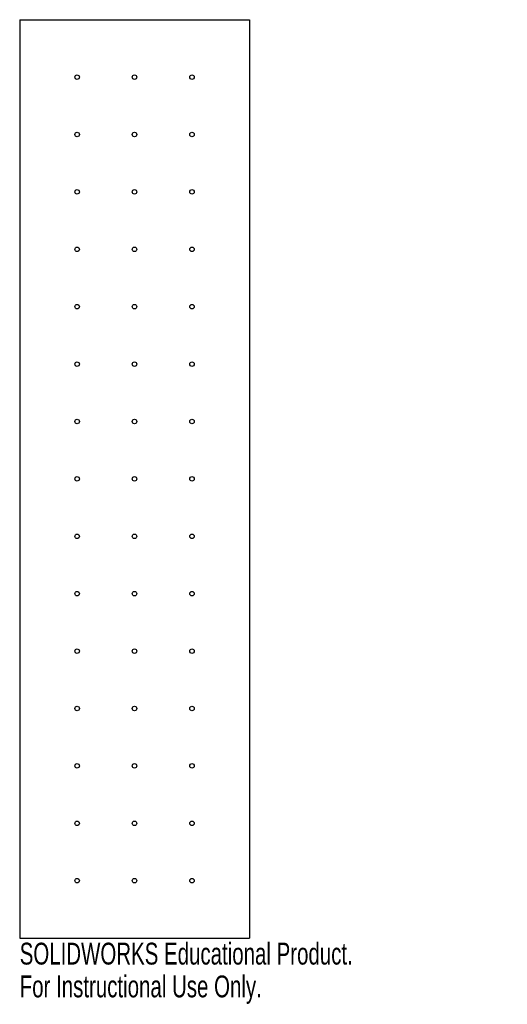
# Model space of a CAD drawing. Header units: inches. Extents: x -1.64 to 2.61, y -0.58 to 8.
import ezdxf

# ---------------------------------------------------------------- set-up
doc = ezdxf.new("R2010")
doc.units = ezdxf.units.IN
doc.header["$MEASUREMENT"] = 0
doc.styles.add('SLDTEXTSTYLE0', font='TXT', dxfattribs={"width": 0.7})

msp = doc.modelspace()

# ---------------------------------------------------------------- linework, layer by layer
at = {"color": 7, "linetype": 'Continuous', "lineweight": 25}
for p, q in [((-1.6355, 8), (0.3645, 8)), ((-1.6355, 8), (-1.6355, 0)), ((0.3645, 8), (0.3645, 0)), ((-1.6355, 0), (0.3645, 0))]:
    msp.add_line(p, q, dxfattribs=at)
for centre in [(-1.1355, 7.5), (-0.6355, 7.5), (-0.1355, 7.5), (-1.1355, 7), (-0.6355, 7), (-0.1355, 7), (-1.1355, 6.5), (-0.6355, 6.5), (-0.1355, 6.5), (-1.1355, 6), (-0.6355, 6), (-0.1355, 6), (-1.1355, 5.5), (-0.6355, 5.5), (-0.1355, 5.5), (-1.1355, 5), (-0.6355, 5), (-0.1355, 5), (-1.1355, 4.5), (-0.6355, 4.5), (-0.1355, 4.5), (-1.1355, 4), (-0.6355, 4), (-0.1355, 4), (-1.1355, 3.5), (-0.6355, 3.5), (-0.1355, 3.5), (-1.1355, 3), (-0.6355, 3), (-0.1355, 3), (-1.1355, 2.5), (-0.6355, 2.5), (-0.1355, 2.5), (-1.1355, 2), (-0.6355, 2), (-0.1355, 2), (-1.1355, 1.5), (-0.6355, 1.5), (-0.1355, 1.5), (-1.1355, 1), (-0.6355, 1), (-0.1355, 1), (-1.1355, 0.5), (-0.6355, 0.5), (-0.1355, 0.5)]:
    msp.add_circle(centre, 0.0197, dxfattribs=at)

# ---------------------------------------------------------------- texts
at = {"color": 7, "linetype": 'Continuous', "char_height": 0.1903, "attachment_point": 1, "style": 'SLDTEXTSTYLE0'}
for s, insert in [('SOLIDWORKS Educational Product.', (-1.6355, -0.0401)), ('For Instructional Use Only.', (-1.6355, -0.3256))]:
    msp.add_mtext(s, dxfattribs=dict(at, insert=insert))

doc.saveas('drawing.dxf')
